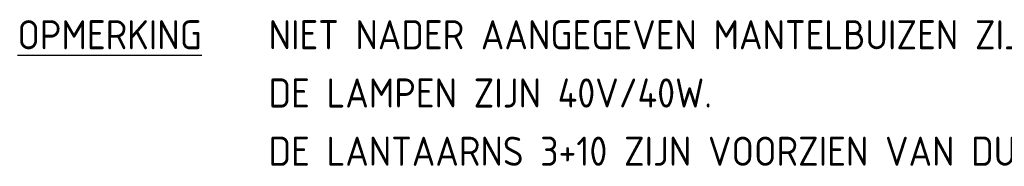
# Model space of a CAD drawing. Extents: x 272479 to 273074, y 965943 to 966363.
# Tile 24 of 29: x 272975.99 to 273018.29, y 965995.07 to 966001.37. Entities that reach past the tile are written whole.
import ezdxf

# ---------------------------------------------------------------- set-up
doc = ezdxf.new("R2010")
doc.units = 0
doc.header["$LTSCALE"] = 0.25
doc.header["$MEASUREMENT"] = 0
doc.layers.get('0').update_dxf_attribs({"linetype": 'CONTINUOUS'})
doc.layers.add('TXT-025', color=7, linetype='CONTINUOUS')
doc.styles.add('ISO', font='isocp.shx')

# ---------------------------------------------------------------- blocks, each defined once
blk = doc.blocks.new('V_OPM')
at = {"style": 'ISO'}
blk.add_text('%%uOPMERKING', height=2.5, dxfattribs=at).set_placement((0, 0))
for p in [(21.587, 0), (21.587, -5), (21.587, -10), (21.587, -15), (21.587, -20), (21.587, -25), (21.587, -30), (21.587, -35), (21.587, -40), (21.587, -45), (21.587, -50)]:
    blk.add_attdef('OPMERKING', p, '', height=2.5, dxfattribs=at)

msp = doc.modelspace()

# ---------------------------------------------------------------- block references
at = {"layer": 'TXT-025'}
ref = msp.add_blockref('V_OPM', (272975.887, 966000.096), dxfattribs=dict(at, xscale=0.5, yscale=0.5, zscale=0.5))
ref.add_attrib('OPMERKING', 'DE LAMPEN ZIJN 40V/40W.', (272986.68, 965997.596), dxfattribs={"layer": '0', "height": 1.25, "style": 'ISO'})
ref.add_attrib('OPMERKING', 'DE LANTAARNS 3+10 ZIJN VOORZIEN VAN DUBBELROOD', (272986.68, 965995.096), dxfattribs={"layer": '0', "height": 1.25, "style": 'ISO'})
ref.add_attrib('OPMERKING', 'NIET NADER AANGEGEVEN MANTELBUIZEN ZIJN BESTAAND OF DOOR DERDEN AANGEBRACHT.', (272986.68, 966000.096), dxfattribs={"layer": '0', "height": 1.25, "style": 'ISO'})

doc.saveas('drawing.dxf')
